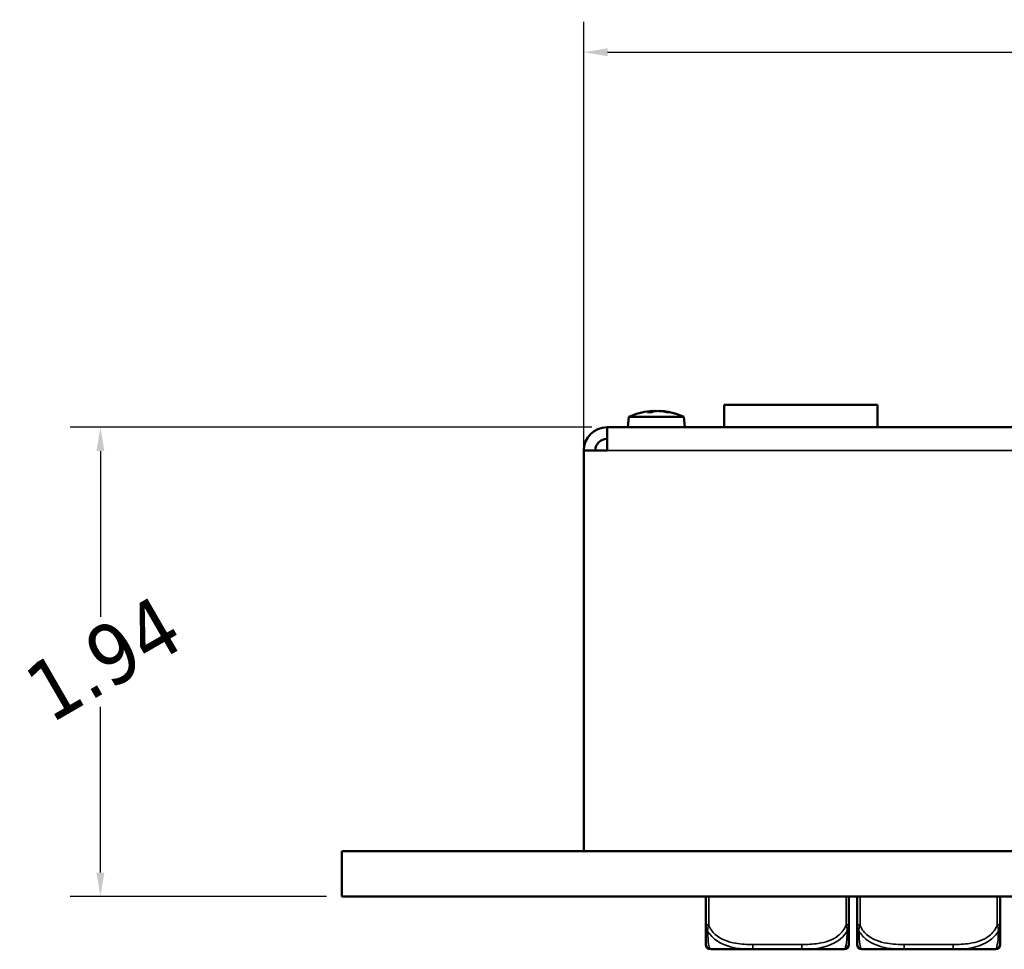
# Model space of a CAD drawing. Header units: inches. Extents: x 3.2 to 29.7, y 5.5 to 19.1.
# Tile 14 of 39: x 7.7 to 11.8, y 15.2 to 19.1. Entities that reach past the tile are written whole.
import ezdxf

# ---------------------------------------------------------------- set-up
doc = ezdxf.new("R2010")
doc.units = ezdxf.units.IN
doc.header["$MEASUREMENT"] = 0
for name, color, linetype, lineweight in [('Dimension (ANSI)', 7, 'Continuous', 25), ('Visible (ANSI)', 7, 'Continuous', 50), ('Visible Narrow (ANSI)', 7, 'Continuous', 35)]:
    doc.layers.add(name, color=color, linetype=linetype, lineweight=lineweight)
doc.styles.add('Note Text (ANSI)', font='tahoma.ttf')
doc.dimstyles.new('Default (ANSI)', dxfattribs={"dimtxt": 0.25, "dimasz": 0.098425, "dimexe": 0.125, "dimexo": 0.0625, "dimgap": 0.031496, "dimtad": 0, "dimtih": 1, "dimtoh": 1, "dimrnd": 1e-08, "dimzin": 0, "dimdsep": 46, "dimtxsty": 'Note Text (ANSI)', "dimcen": 0.09, "dimdle": 0.393701, "dimclrd": 256, "dimclre": 256, "dimclrt": 256, "dimadec": 0, "dimazin": 1, "dimtfac": 1, "dimtofl": 0, "dimtmove": 0, "dimatfit": 3, "dimfxl": 1, "dimtolj": 1, "dimtzin": 4, "dimlwd": -1, "dimlwe": -1, "dimarcsym": 0})

# ---------------------------------------------------------------- blocks, each defined once
blk = doc.blocks.new('*D6')
at = {"layer": 'Defpoints', "color": 0}
for p in [(8.0402, 17.3767), (10.1332, 17.3767), (9.0372, 15.4375)]:
    blk.add_point(p, dxfattribs=at)
at = {"layer": 'Dimension (ANSI)'}
for p, q in [((10.0707, 17.3767), (7.9152, 17.3767)), ((8.0402, 17.2783), (8.0402, 16.5934)), ((8.0402, 15.5359), (8.0402, 16.2208)), ((8.9747, 15.4375), (7.9152, 15.4375))]:
    blk.add_line(p, q, dxfattribs=at)
for points in [[(8.0238, 17.2783), (8.0566, 17.2783), (8.0402, 17.3767)], [(8.0238, 15.5359), (8.0566, 15.5359), (8.0402, 15.4375)]]:
    blk.add_solid(points, dxfattribs=at)
at = {"layer": 'Dimension (ANSI)', "insert": (7.7067, 16.3645), "char_height": 0.25, "attachment_point": 1, "rotation": 30, "style": 'Note Text (ANSI)'}
blk.add_mtext('\\A1;{\\Q-0.061;\\W1.000;\\H0.999x;1.94}', dxfattribs=at)
blk = doc.blocks.new('*D8')
at = {"layer": 'Defpoints', "color": 0}
for p in [(27.0372, 18.9266), (27.0372, 17.2807), (10.0372, 16.4527)]:
    blk.add_point(p, dxfattribs=at)
at = {"layer": 'Dimension (ANSI)'}
for p, q in [((10.0372, 16.5152), (10.0372, 19.0516)), ((27.0372, 17.3432), (27.0372, 19.0516)), ((10.1356, 18.9266), (18.1042, 18.9266)), ((26.9388, 18.9266), (18.9702, 18.9266))]:
    blk.add_line(p, q, dxfattribs=at)
for points in [[(10.1356, 18.943), (10.1356, 18.9102), (10.0372, 18.9266)], [(26.9388, 18.943), (26.9388, 18.9102), (27.0372, 18.9266)]]:
    blk.add_solid(points, dxfattribs=at)
at = {"layer": 'Dimension (ANSI)', "insert": (18.1357, 19.0567), "char_height": 0.25, "attachment_point": 1, "style": 'Note Text (ANSI)'}
blk.add_mtext('\\A1;17.00', dxfattribs=at)

msp = doc.modelspace()

# ---------------------------------------------------------------- linework, layer by layer
at = {"layer": 'Visible (ANSI)'}
for p, q in [((10.6172, 17.4687), (11.2512, 17.4687)), ((10.6172, 17.4687), (10.6172, 17.3767)), ((11.2512, 17.4687), (11.2512, 17.3767)), ((10.2235, 17.4197), (10.2197, 17.3767)), ((10.451, 17.4197), (10.2235, 17.4197)), ((10.315, 17.4435), (10.3154, 17.4382)), ((10.3595, 17.4435), (10.3594, 17.4428)), ((10.451, 17.4197), (10.4547, 17.3767)), ((10.1332, 17.3767), (26.9412, 17.3767)), ((10.1332, 17.2807), (10.1332, 17.3767)), ((10.0372, 17.2807), (10.0372, 15.6247)), ((10.0372, 17.2807), (10.1332, 17.2807)), ((9.0372, 15.6245), (9.0372, 15.4375)), ((28.0372, 15.6245), (9.0372, 15.6245)), ((10.0372, 15.6247), (27.0372, 15.6247)), ((9.0372, 15.4375), (28.0372, 15.4375)), ((10.5419, 15.4375), (10.5419, 15.3201)), ((11.1325, 15.3201), (11.1325, 15.4375)), ((11.1669, 15.4375), (11.1669, 15.3201)), ((11.7575, 15.3201), (11.7575, 15.4375)), ((10.5616, 15.219), (10.7361, 15.219)), ((10.7361, 15.219), (10.9384, 15.219)), ((10.9384, 15.219), (11.1128, 15.219)), ((11.1866, 15.219), (11.3611, 15.219)), ((11.3611, 15.219), (11.5634, 15.219)), ((11.5634, 15.219), (11.7378, 15.219))]:
    msp.add_line(p, q, dxfattribs=at)
for centre, radius, start, end in [((10.3372, 17.1735), 0.2712, 95.4607, 114.7934), ((10.3372, 17.1735), 0.2712, 65.2066, 84.5393), ((10.1332, 17.2807), 0.096, 90, 180), ((10.1332, 17.2807), 0.048, 90, 180), ((10.5616, 15.2387), 0.0197, 180, 270), ((11.1128, 15.2387), 0.0197, 270, 0), ((11.1866, 15.2387), 0.0197, 180, 270), ((11.7378, 15.2387), 0.0197, 270, 0)]:
    msp.add_arc(centre, radius, start, end, dxfattribs=at)
for centre, major_axis, ratio, start_param, end_param in [((10.3298, 17.1735), (0, 0.2711), 0.497545, 0.127678, 0.217875), ((10.38, 17.2347), (-0.2047, 0.1432), 0.706947, 5.458635, 5.526698), ((10.3446, 17.1735), (0, 0.2711), 0.497545, 0.127678, 0.217875), ((10.333, 17.1735), (0, 0.2711), 0.867438, 6.06531, 6.155507), ((10.3414, 17.1735), (0, 0.2711), 0.867438, 6.06531, 6.155507), ((10.2625, 17.2347), (0.1584, 0.1932), 0.405491, 0.286862, 0.354925)]:
    msp.add_ellipse(centre, major_axis=major_axis, ratio=ratio, start_param=start_param, end_param=end_param, dxfattribs=at)
for points, knots in [([(10.3127, 17.4424), (10.3137, 17.4427), (10.3144, 17.443), (10.3152, 17.4435), (10.3149, 17.4437), (10.3133, 17.4437), (10.3125, 17.4436), (10.3114, 17.4435)], [0.00878331, 0.00878331, 0.00878331, 0.00878331, 0.02846157, 0.02846157, 0.05692313, 0.05692313, 0.07370724, 0.07370724, 0.07370724, 0.07370724]), ([(10.3149, 17.4435), (10.3165, 17.4436), (10.3181, 17.4437), (10.3196, 17.4437), (10.3199, 17.4437), (10.3201, 17.4437)], [0.04202652, 0.04202652, 0.04202652, 0.04202652, 0.05692313, 0.05692313, 0.05972922, 0.05972922, 0.05972922, 0.05972922]), ([(10.325, 17.4435), (10.3237, 17.4436), (10.3224, 17.4437), (10.3192, 17.4437), (10.3172, 17.4436), (10.3149, 17.4435)], [0.04202652, 0.04202652, 0.04202652, 0.04202652, 0.05692313, 0.05692313, 0.07505007, 0.07505007, 0.07505007, 0.07505007]), ([(10.315, 17.4428), (10.3164, 17.443), (10.3179, 17.4431), (10.3233, 17.4435), (10.3273, 17.4437), (10.333, 17.4437), (10.3352, 17.4436), (10.3372, 17.4435)], [0.01786202, 0.01786202, 0.01786202, 0.01786202, 0.02846157, 0.02846157, 0.05692313, 0.05692313, 0.07370724, 0.07370724, 0.07370724, 0.07370724]), ([(10.3629, 17.4424), (10.3605, 17.4427), (10.3578, 17.443), (10.3512, 17.4435), (10.3471, 17.4437), (10.3399, 17.4437), (10.3363, 17.4435), (10.331, 17.443), (10.329, 17.4427), (10.3274, 17.4424)], [0.00878331, 0.00878331, 0.00878331, 0.00878331, 0.02846157, 0.02846157, 0.05692313, 0.05692313, 0.0853847, 0.0853847, 0.10506296, 0.10506296, 0.10506296, 0.10506296]), ([(10.3495, 17.4435), (10.3507, 17.4436), (10.352, 17.4437), (10.3538, 17.4437), (10.354, 17.4437), (10.3543, 17.4437)], [0.04202652, 0.04202652, 0.04202652, 0.04202652, 0.05692313, 0.05692313, 0.05972922, 0.05972922, 0.05972922, 0.05972922]), ([(10.3595, 17.4435), (10.3579, 17.4436), (10.3564, 17.4437), (10.3535, 17.4437), (10.352, 17.4436), (10.3508, 17.4435)], [0.04202652, 0.04202652, 0.04202652, 0.04202652, 0.05692313, 0.05692313, 0.07505007, 0.07505007, 0.07505007, 0.07505007]), ([(10.3595, 17.4435), (10.3595, 17.4436), (10.3599, 17.4437), (10.3615, 17.4437), (10.3633, 17.4435), (10.3673, 17.443), (10.3693, 17.4427), (10.3714, 17.4424)], [0.03766972, 0.03766972, 0.03766972, 0.03766972, 0.05692313, 0.05692313, 0.0853847, 0.0853847, 0.10506296, 0.10506296, 0.10506296, 0.10506296]), ([(10.5419, 15.3201), (10.5419, 15.3018), (10.5419, 15.286), (10.5419, 15.2743), (10.5419, 15.2563), (10.5419, 15.2473), (10.5419, 15.2429), (10.5419, 15.2395), (10.5419, 15.2387), (10.5419, 15.2387)], [-0.7968224, -0.7968224, -0.7968224, -0.7968224, -0.6514613, -0.6514613, -0.6514613, -0.427691, -0.427691, -0.427691, -0.2569517, -0.2569517, -0.2569517, -0.2569517]), ([(11.1325, 15.2387), (11.1325, 15.2387), (11.1325, 15.2396), (11.1325, 15.2435), (11.1325, 15.2486), (11.1325, 15.2591), (11.1325, 15.2801), (11.1325, 15.2909), (11.1325, 15.3046), (11.1325, 15.3201)], [0.2569537, 0.2569537, 0.2569537, 0.2569537, 0.4371919, 0.4371919, 0.4371919, 0.6739428, 0.6739428, 0.6739428, 0.7963818, 0.7963818, 0.7963818, 0.7963818]), ([(11.1669, 15.3201), (11.1669, 15.3018), (11.1669, 15.286), (11.1669, 15.2743), (11.1669, 15.2563), (11.1669, 15.2473), (11.1669, 15.2429), (11.1669, 15.2395), (11.1669, 15.2387), (11.1669, 15.2387)], [-0.7968224, -0.7968224, -0.7968224, -0.7968224, -0.6514613, -0.6514613, -0.6514613, -0.427691, -0.427691, -0.427691, -0.2569517, -0.2569517, -0.2569517, -0.2569517]), ([(11.7575, 15.2387), (11.7575, 15.2387), (11.7575, 15.2396), (11.7575, 15.2435), (11.7575, 15.2486), (11.7575, 15.2591), (11.7575, 15.2801), (11.7575, 15.2909), (11.7575, 15.3046), (11.7575, 15.3201)], [0.2569537, 0.2569537, 0.2569537, 0.2569537, 0.4371919, 0.4371919, 0.4371919, 0.6739428, 0.6739428, 0.6739428, 0.7963818, 0.7963818, 0.7963818, 0.7963818])]:
    msp.add_open_spline(points, degree=3, knots=knots, dxfattribs=at)
for points, weights in [([(10.3127, 17.4424), (10.3132, 17.4408), (10.3138, 17.4382)], [1.00500189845, 1.00959599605, 1.01266010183]), ([(10.3706, 17.4411), (10.371, 17.4418), (10.3714, 17.4424)], [1.00817844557, 1.00669394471, 1.00500189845])]:
    msp.add_rational_spline(points, weights, degree=2, dxfattribs=at)
at = {"layer": 'Visible Narrow (ANSI)'}
for p, q in [((10.1332, 17.2807), (26.9412, 17.2807)), ((10.5538, 15.3201), (10.5538, 15.4375)), ((11.1207, 15.4375), (11.1207, 15.3201)), ((11.1788, 15.3201), (11.1788, 15.4375)), ((11.7457, 15.4375), (11.7457, 15.3201)), ((10.5419, 15.3201), (10.5538, 15.3201)), ((11.1207, 15.3201), (11.1325, 15.3201)), ((11.1669, 15.3201), (11.1788, 15.3201)), ((11.7457, 15.3201), (11.7575, 15.3201)), ((10.7361, 15.2387), (10.7361, 15.219)), ((10.9384, 15.2387), (10.7361, 15.2387)), ((10.9384, 15.2387), (10.9384, 15.219)), ((11.3611, 15.2387), (11.3611, 15.219)), ((11.5634, 15.2387), (11.3611, 15.2387)), ((11.5634, 15.2387), (11.5634, 15.219))]:
    msp.add_line(p, q, dxfattribs=at)
for points, knots in [([(10.5419, 15.3201), (10.5419, 15.3187), (10.542, 15.3172), (10.5423, 15.3145), (10.5424, 15.3131), (10.5428, 15.3109), (10.543, 15.3101), (10.5433, 15.3087), (10.5434, 15.3082), (10.5439, 15.3066), (10.5442, 15.3055), (10.5451, 15.3027), (10.5458, 15.301), (10.5472, 15.2979), (10.548, 15.2964), (10.5488, 15.2949)], [-0.0532704, -0.0532704, -0.0532704, -0.0532704, -0.04377373, -0.04377373, -0.03521335, -0.03521335, -0.02986312, -0.02986312, -0.02651922, -0.02651922, -0.01983142, -0.01983142, -0.00913095, -0.00913095, 0.00023197, 0.00023197, 0.00023197, 0.00023197]), ([(10.5488, 15.2949), (10.5488, 15.2964), (10.5488, 15.2979), (10.5491, 15.301), (10.5493, 15.3027), (10.5497, 15.3055), (10.5499, 15.3066), (10.5502, 15.3082), (10.5503, 15.3087), (10.5507, 15.3101), (10.5509, 15.3109), (10.5514, 15.3131), (10.5518, 15.3145), (10.5527, 15.3172), (10.5532, 15.3187), (10.5538, 15.3201)], [-0.00023197, -0.00023197, -0.00023197, -0.00023197, 0.00913095, 0.00913095, 0.01983142, 0.01983142, 0.02651922, 0.02651922, 0.02986312, 0.02986312, 0.03521335, 0.03521335, 0.04377373, 0.04377373, 0.0532704, 0.0532704, 0.0532704, 0.0532704]), ([(10.7361, 15.2387), (10.7124, 15.2387), (10.6884, 15.2396), (10.6651, 15.2435), (10.6344, 15.2486), (10.6035, 15.2591), (10.5803, 15.2801), (10.5682, 15.2909), (10.5586, 15.3046), (10.5538, 15.3201)], [0.2569537, 0.2569537, 0.2569537, 0.2569537, 0.4371919, 0.4371919, 0.4371919, 0.6739428, 0.6739428, 0.6739428, 0.7963818, 0.7963818, 0.7963818, 0.7963818]), ([(11.1207, 15.3201), (11.1149, 15.3018), (11.1025, 15.286), (11.0872, 15.2743), (11.0638, 15.2563), (11.0347, 15.2473), (11.0056, 15.2429), (10.9834, 15.2395), (10.9608, 15.2387), (10.9384, 15.2387)], [-0.7968224, -0.7968224, -0.7968224, -0.7968224, -0.6514613, -0.6514613, -0.6514613, -0.427691, -0.427691, -0.427691, -0.2569517, -0.2569517, -0.2569517, -0.2569517]), ([(11.1207, 15.3201), (11.1212, 15.3187), (11.1217, 15.3172), (11.1226, 15.3145), (11.123, 15.3131), (11.1236, 15.3109), (11.1238, 15.3101), (11.1241, 15.3087), (11.1242, 15.3082), (11.1245, 15.3066), (11.1247, 15.3055), (11.1252, 15.3027), (11.1254, 15.301), (11.1256, 15.2979), (11.1257, 15.2964), (11.1256, 15.2949)], [-0.0532704, -0.0532704, -0.0532704, -0.0532704, -0.04377373, -0.04377373, -0.03521335, -0.03521335, -0.02986312, -0.02986312, -0.02651922, -0.02651922, -0.01983142, -0.01983142, -0.00913095, -0.00913095, 0.00023197, 0.00023197, 0.00023197, 0.00023197]), ([(11.1256, 15.2949), (11.1265, 15.2964), (11.1272, 15.2979), (11.1287, 15.301), (11.1293, 15.3027), (11.1303, 15.3055), (11.1306, 15.3066), (11.131, 15.3082), (11.1311, 15.3087), (11.1314, 15.3101), (11.1316, 15.3109), (11.132, 15.3131), (11.1322, 15.3145), (11.1324, 15.3172), (11.1325, 15.3187), (11.1325, 15.3201)], [-0.00023197, -0.00023197, -0.00023197, -0.00023197, 0.00913095, 0.00913095, 0.01983142, 0.01983142, 0.02651922, 0.02651922, 0.02986312, 0.02986312, 0.03521335, 0.03521335, 0.04377373, 0.04377373, 0.0532704, 0.0532704, 0.0532704, 0.0532704]), ([(11.1669, 15.3201), (11.1669, 15.3187), (11.167, 15.3172), (11.1673, 15.3145), (11.1674, 15.3131), (11.1678, 15.3109), (11.168, 15.3101), (11.1683, 15.3087), (11.1684, 15.3082), (11.1689, 15.3066), (11.1692, 15.3055), (11.1701, 15.3027), (11.1708, 15.301), (11.1722, 15.2979), (11.173, 15.2964), (11.1738, 15.2949)], [-0.0532704, -0.0532704, -0.0532704, -0.0532704, -0.04377373, -0.04377373, -0.03521335, -0.03521335, -0.02986312, -0.02986312, -0.02651922, -0.02651922, -0.01983142, -0.01983142, -0.00913095, -0.00913095, 0.00023197, 0.00023197, 0.00023197, 0.00023197]), ([(11.1738, 15.2949), (11.1738, 15.2964), (11.1738, 15.2979), (11.1741, 15.301), (11.1743, 15.3027), (11.1747, 15.3055), (11.1749, 15.3066), (11.1752, 15.3082), (11.1753, 15.3087), (11.1757, 15.3101), (11.1759, 15.3109), (11.1764, 15.3131), (11.1768, 15.3145), (11.1777, 15.3172), (11.1782, 15.3187), (11.1788, 15.3201)], [-0.00023197, -0.00023197, -0.00023197, -0.00023197, 0.00913095, 0.00913095, 0.01983142, 0.01983142, 0.02651922, 0.02651922, 0.02986312, 0.02986312, 0.03521335, 0.03521335, 0.04377373, 0.04377373, 0.0532704, 0.0532704, 0.0532704, 0.0532704]), ([(11.3611, 15.2387), (11.3374, 15.2387), (11.3134, 15.2396), (11.2901, 15.2435), (11.2594, 15.2486), (11.2285, 15.2591), (11.2053, 15.2801), (11.1932, 15.2909), (11.1836, 15.3046), (11.1788, 15.3201)], [0.2569537, 0.2569537, 0.2569537, 0.2569537, 0.4371919, 0.4371919, 0.4371919, 0.6739428, 0.6739428, 0.6739428, 0.7963818, 0.7963818, 0.7963818, 0.7963818]), ([(11.7457, 15.3201), (11.7399, 15.3018), (11.7275, 15.286), (11.7122, 15.2743), (11.6888, 15.2563), (11.6597, 15.2473), (11.6306, 15.2429), (11.6084, 15.2395), (11.5858, 15.2387), (11.5634, 15.2387)], [-0.7968224, -0.7968224, -0.7968224, -0.7968224, -0.6514613, -0.6514613, -0.6514613, -0.427691, -0.427691, -0.427691, -0.2569517, -0.2569517, -0.2569517, -0.2569517]), ([(11.7457, 15.3201), (11.7462, 15.3187), (11.7467, 15.3172), (11.7476, 15.3145), (11.748, 15.3131), (11.7486, 15.3109), (11.7488, 15.3101), (11.7491, 15.3087), (11.7492, 15.3082), (11.7495, 15.3066), (11.7497, 15.3055), (11.7502, 15.3027), (11.7504, 15.301), (11.7506, 15.2979), (11.7507, 15.2964), (11.7506, 15.2949)], [-0.0532704, -0.0532704, -0.0532704, -0.0532704, -0.04377373, -0.04377373, -0.03521335, -0.03521335, -0.02986312, -0.02986312, -0.02651922, -0.02651922, -0.01983142, -0.01983142, -0.00913095, -0.00913095, 0.00023197, 0.00023197, 0.00023197, 0.00023197]), ([(11.7506, 15.2949), (11.7515, 15.2964), (11.7522, 15.2979), (11.7537, 15.301), (11.7543, 15.3027), (11.7553, 15.3055), (11.7556, 15.3066), (11.756, 15.3082), (11.7561, 15.3087), (11.7564, 15.3101), (11.7566, 15.3109), (11.757, 15.3131), (11.7572, 15.3145), (11.7574, 15.3172), (11.7575, 15.3187), (11.7575, 15.3201)], [-0.00023197, -0.00023197, -0.00023197, -0.00023197, 0.00913095, 0.00913095, 0.01983142, 0.01983142, 0.02651922, 0.02651922, 0.02986312, 0.02986312, 0.03521335, 0.03521335, 0.04377373, 0.04377373, 0.0532704, 0.0532704, 0.0532704, 0.0532704]), ([(10.5616, 15.219), (10.5592, 15.2188), (10.5559, 15.2217), (10.5513, 15.2508), (10.5497, 15.2692), (10.5488, 15.2949)], [0.2569517, 0.2569517, 0.2569517, 0.2569517, 0.5559983, 0.5559983, 0.7482818, 0.7482818, 0.7482818, 0.7482818]), ([(10.5488, 15.2949), (10.5564, 15.282), (10.5665, 15.2701), (10.6035, 15.2399), (10.6352, 15.2293), (10.6895, 15.22), (10.7127, 15.2186), (10.7361, 15.219)], [-0.7478145, -0.7478145, -0.7478145, -0.7478145, -0.6493253, -0.6493253, -0.427691, -0.427691, -0.2569537, -0.2569537, -0.2569537, -0.2569537]), ([(10.9384, 15.219), (10.9788, 15.2188), (11.0212, 15.2217), (11.0869, 15.2508), (11.1113, 15.2692), (11.1256, 15.2949)], [0.2569517, 0.2569517, 0.2569517, 0.2569517, 0.5559983, 0.5559983, 0.7482818, 0.7482818, 0.7482818, 0.7482818]), ([(11.1256, 15.2949), (11.1252, 15.282), (11.1245, 15.2701), (11.122, 15.2399), (11.1197, 15.2293), (11.1159, 15.22), (11.1142, 15.2186), (11.1128, 15.219)], [-0.7478145, -0.7478145, -0.7478145, -0.7478145, -0.6493253, -0.6493253, -0.427691, -0.427691, -0.2569537, -0.2569537, -0.2569537, -0.2569537]), ([(11.1866, 15.219), (11.1842, 15.2188), (11.1809, 15.2217), (11.1763, 15.2508), (11.1747, 15.2692), (11.1738, 15.2949)], [0.2569517, 0.2569517, 0.2569517, 0.2569517, 0.5559983, 0.5559983, 0.7482818, 0.7482818, 0.7482818, 0.7482818]), ([(11.1738, 15.2949), (11.1814, 15.282), (11.1915, 15.2701), (11.2285, 15.2399), (11.2602, 15.2293), (11.3145, 15.22), (11.3377, 15.2186), (11.3611, 15.219)], [-0.7478145, -0.7478145, -0.7478145, -0.7478145, -0.6493253, -0.6493253, -0.427691, -0.427691, -0.2569537, -0.2569537, -0.2569537, -0.2569537]), ([(11.5634, 15.219), (11.6038, 15.2188), (11.6462, 15.2217), (11.7119, 15.2508), (11.7363, 15.2692), (11.7506, 15.2949)], [0.2569517, 0.2569517, 0.2569517, 0.2569517, 0.5559983, 0.5559983, 0.7482818, 0.7482818, 0.7482818, 0.7482818]), ([(11.7506, 15.2949), (11.7502, 15.282), (11.7495, 15.2701), (11.747, 15.2399), (11.7447, 15.2293), (11.7409, 15.22), (11.7392, 15.2186), (11.7378, 15.219)], [-0.7478145, -0.7478145, -0.7478145, -0.7478145, -0.6493253, -0.6493253, -0.427691, -0.427691, -0.2569537, -0.2569537, -0.2569537, -0.2569537])]:
    msp.add_open_spline(points, degree=3, knots=knots, dxfattribs=at)

# ---------------------------------------------------------------- dimensions: what is measured, and where the dimension line sits
at = {"layer": 'Dimension (ANSI)'}
dim = msp.add_linear_dim(base=(27.0372, 18.9266), p1=(10.0372, 16.4527), p2=(27.0372, 17.2807), angle=180, dimstyle='Default (ANSI)', override={"dimtih": 0, "dimtoh": 0, "dimdec": 2, "dimlfac": 1, "dimtp": 0, "dimtm": 0, "dimtdec": 2, "dimatfit": 1}, dxfattribs=at)
dim.commit()
dim.dimension.update_dxf_attribs({"geometry": '*D8', "text_midpoint": (18.5372, 18.9266), "dimtype": 160})
dim = msp.add_linear_dim(base=(8.0402, 17.3767), p1=(9.0372, 15.4375), p2=(10.1332, 17.3767), angle=270, text='{\\Q-0.061;\\W1.000;\\H0.999x;<>}', dimstyle='Default (ANSI)', override={"dimdec": 2, "dimlfac": 1.001225, "dimtp": 0, "dimtm": 0, "dimtdec": 2, "dimatfit": 1}, dxfattribs=at)
dim.commit()
dim.dimension.update_dxf_attribs({"geometry": '*D6', "text_midpoint": (8.0402, 16.4071), "dimtype": 160, "text_rotation": 30})

doc.saveas('drawing.dxf')
